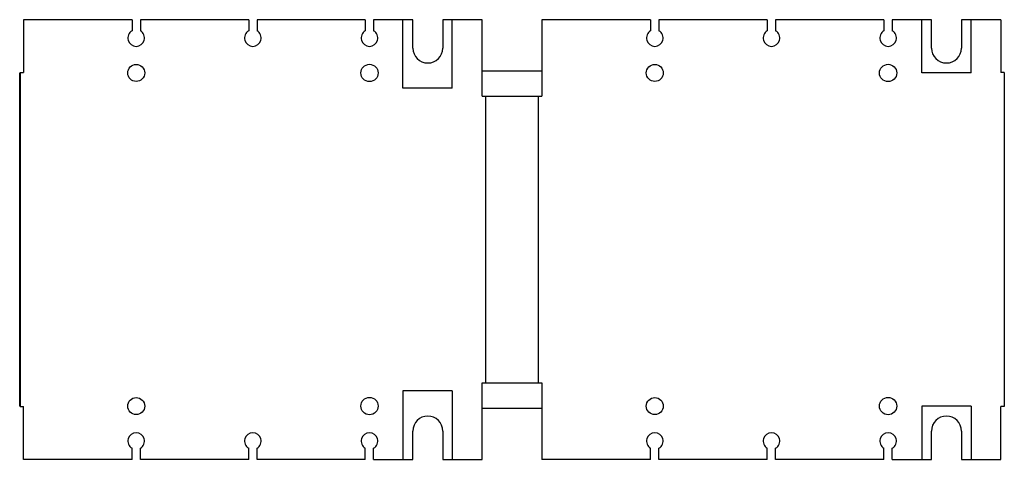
# Model space of a CAD drawing. Header units: millimetres. Extents: x 41 to 336, y 196 to 328.
import ezdxf

# ---------------------------------------------------------------- set-up
doc = ezdxf.new("R2010")
doc.units = ezdxf.units.MM
doc.header["$LTSCALE"] = 34.274314
doc.layers.get('0').update_dxf_attribs({"linetype": 'CONTINUOUS'})

msp = doc.modelspace()

# ---------------------------------------------------------------- linework, layer by layer
at = {"color": 7, "linetype": 'Continuous'}
for p, q in [((41.86, 327.93), (41.86, 312.09)), ((74.46, 327.93), (41.86, 327.93)), ((74.46, 327.93), (74.46, 324.6)), ((76.96, 327.93), (76.96, 324.6)), ((109.46, 327.93), (76.96, 327.93)), ((109.46, 327.93), (109.46, 324.6)), ((111.96, 327.93), (111.96, 324.6)), ((144.46, 327.93), (111.96, 327.93)), ((144.46, 327.93), (144.46, 324.6)), ((146.96, 327.93), (146.96, 324.6)), ((158.71, 327.93), (146.96, 327.93)), ((155.7, 307.38), (155.7, 327.93)), ((158.71, 319.43), (158.71, 327.93)), ((167.71, 327.93), (167.71, 319.43)), ((179.56, 327.93), (167.71, 327.93)), ((170.56, 307.38), (170.56, 327.93)), ((179.56, 304.93), (179.56, 327.93)), ((197.46, 327.93), (197.46, 304.93)), ((230.06, 327.93), (197.46, 327.93)), ((230.06, 327.93), (230.06, 324.6)), ((232.56, 327.93), (232.56, 324.6)), ((265.06, 327.93), (232.56, 327.93)), ((265.06, 327.93), (265.06, 324.6)), ((300.06, 327.93), (267.56, 327.93)), ((267.56, 327.93), (267.56, 324.6)), ((300.06, 327.93), (300.06, 324.6)), ((314.31, 327.93), (302.56, 327.93)), ((302.56, 327.93), (302.56, 324.6)), ((311.4, 311.93), (311.4, 327.93)), ((314.31, 319.43), (314.31, 327.93)), ((335.16, 327.93), (323.31, 327.93)), ((323.31, 327.93), (323.31, 319.43)), ((326.26, 311.93), (326.26, 327.93)), ((335.16, 327.93), (335.16, 312.09)), ((40.76, 211.93), (40.76, 311.93)), ((40.76, 311.93), (40.86, 311.93)), ((40.86, 312.09), (40.86, 211.78)), ((40.86, 312.09), (41.86, 312.09)), ((197.46, 312.43), (179.56, 312.43)), ((326.26, 311.93), (311.4, 311.93)), ((336.16, 312.09), (335.16, 312.09)), ((336.16, 312.09), (336.16, 211.78)), ((170.56, 307.38), (155.7, 307.38)), ((179.56, 304.93), (197.46, 304.93)), ((180.56, 304.93), (180.56, 218.93)), ((196.46, 218.93), (196.46, 304.93)), ((40.76, 270.65), (40.86, 270.65)), ((40.86, 253.22), (40.76, 253.22)), ((179.56, 218.93), (197.46, 218.93)), ((179.56, 195.93), (179.56, 218.93)), ((197.46, 218.93), (197.46, 195.93)), ((170.56, 216.48), (155.7, 216.48)), ((155.7, 216.48), (155.7, 195.93)), ((170.56, 216.48), (170.56, 195.93)), ((40.76, 211.93), (40.86, 211.93)), ((40.86, 211.78), (41.86, 211.78)), ((41.86, 195.93), (41.86, 211.78)), ((179.56, 211.25), (197.46, 211.25)), ((326.26, 211.93), (311.46, 211.93)), ((311.46, 211.93), (311.46, 195.93)), ((326.26, 211.93), (326.26, 195.93)), ((336.16, 211.78), (335.16, 211.78)), ((335.16, 195.93), (335.16, 211.78)), ((158.71, 195.93), (158.71, 204.43)), ((167.71, 204.43), (167.71, 195.93)), ((314.31, 195.93), (314.31, 204.43)), ((323.31, 204.43), (323.31, 195.93)), ((74.46, 195.93), (74.46, 199.27)), ((76.96, 195.93), (76.96, 199.27)), ((109.46, 195.93), (109.46, 199.27)), ((111.96, 195.93), (111.96, 199.27)), ((144.46, 195.93), (144.46, 199.27)), ((146.96, 195.93), (146.96, 199.27)), ((230.06, 195.93), (230.06, 199.27)), ((232.56, 195.93), (232.56, 199.27)), ((265.06, 195.93), (265.06, 199.27)), ((267.56, 195.93), (267.56, 199.27)), ((300.06, 195.93), (300.06, 199.27)), ((302.56, 195.93), (302.56, 199.27)), ((74.46, 195.93), (41.86, 195.93)), ((109.46, 195.93), (76.96, 195.93)), ((144.46, 195.93), (111.96, 195.93)), ((146.96, 195.93), (158.71, 195.93)), ((167.71, 195.93), (179.56, 195.93)), ((230.06, 195.93), (197.46, 195.93)), ((265.06, 195.93), (232.56, 195.93)), ((300.06, 195.93), (267.56, 195.93)), ((302.56, 195.93), (314.31, 195.93)), ((323.31, 195.93), (335.16, 195.93))]:
    msp.add_line(p, q, dxfattribs=at)
for centre, radius in [((75.71, 311.93), 2.55), ((145.71, 311.93), 2.6), ((231.31, 311.93), 2.55), ((301.31, 311.93), 2.6), ((75.71, 211.93), 2.55), ((145.71, 211.93), 2.6), ((231.31, 211.93), 2.55), ((301.31, 211.93), 2.6)]:
    msp.add_circle(centre, radius, dxfattribs=at)
for centre, radius, start, end in [((75.71, 322.43), 2.5, 120, 60), ((110.71, 322.43), 2.5, 120, 60), ((145.71, 322.43), 2.5, 120, 60), ((231.31, 322.43), 2.5, 120, 60), ((266.31, 322.43), 2.5, 120, 60), ((301.31, 322.43), 2.5, 120, 60), ((163.21, 319.43), 4.5, 180, 360), ((318.81, 319.43), 4.5, 180, 360), ((163.21, 204.43), 4.5, 0, 180), ((318.81, 204.43), 4.5, 0, 180), ((75.71, 201.43), 2.5, 300, 240), ((110.71, 201.43), 2.5, 300, 240), ((145.71, 201.43), 2.5, 300, 240), ((231.31, 201.43), 2.5, 300, 240), ((266.31, 201.43), 2.5, 300, 240), ((301.31, 201.43), 2.5, 300, 240)]:
    msp.add_arc(centre, radius, start, end, dxfattribs=at)

doc.saveas('drawing.dxf')
